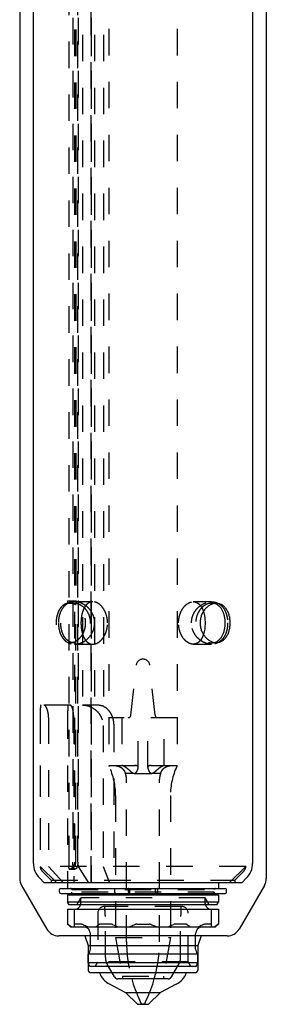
# Model space of a CAD drawing. Extents: x 76 to 105, y 70 to 214.
# Tile 1 of 2: x 83 to 101, y 70 to 142. Entities that reach past the tile are written whole.
import ezdxf

# ---------------------------------------------------------------- set-up
doc = ezdxf.new("R2010")
doc.units = 0
doc.header["$LTSCALE"] = 19.36
doc.linetypes.add('HIDDEN', pattern=[0.2, 0.1, -0.1])
doc.layers.get('0').update_dxf_attribs({"linetype": 'CONTINUOUS'})
for name, color, linetype in [('ASSI', 7, 'CONTINUOUS'), ('DEFAULT_2', 8, 'HIDDEN'), ('SUPERFICI', 7, 'CONTINUOUS')]:
    doc.layers.add(name, color=color, linetype=linetype)

msp = doc.modelspace()

# ---------------------------------------------------------------- linework, layer by layer
at = {"color": 7, "linetype": 'CONTINUOUS'}
for p, q in [((99.528, 192.419), (99.528, 80.718)), ((83.528, 80.718), (83.528, 181.469)), ((84.321, 79.304), (83.967, 79.658)), ((98.735, 79.304), (84.321, 79.304)), ((86.028, 79.304), (86.028, 78.899)), ((98.735, 79.304), (99.089, 79.658)), ((85.438, 78.614), (85.438, 78.804)), ((85.533, 78.899), (97.523, 78.899)), ((85.533, 78.519), (90.535, 78.519)), ((86.328, 78.399), (86.328, 78.519)), ((90.47, 78.614), (90.47, 78.804)), ((90.535, 78.899), (90.535, 78.519)), ((92.431, 78.614), (92.431, 78.804)), ((92.447, 78.519), (97.523, 78.519)), ((92.586, 78.804), (92.586, 78.614)), ((96.728, 78.399), (96.728, 78.519)), ((97.618, 78.614), (97.618, 78.804)), ((97.028, 78.399), (86.028, 78.399)), ((86.028, 78.399), (86.028, 77.899)), ((97.028, 77.899), (86.028, 77.899)), ((86.143, 77.699), (86.028, 77.899)), ((96.913, 77.699), (97.028, 77.899)), ((86.028, 77.379), (97.028, 77.379)), ((86.028, 77.379), (86.028, 76.279)), ((96.913, 77.699), (86.143, 77.699)), ((86.528, 76.079), (86.528, 77.379)), ((96.528, 76.079), (96.528, 77.379)), ((97.028, 77.379), (97.028, 76.279)), ((86.046, 76.279), (86.028, 76.279)), ((86.028, 76.279), (86.228, 76.079)), ((86.228, 76.079), (96.828, 76.079)), ((87.004, 76.279), (86.557, 76.279)), ((89.175, 76.279), (88.399, 76.279)), ((91.08, 76.279), (91.976, 76.279)), ((94.657, 76.279), (93.881, 76.279)), ((96.499, 76.279), (96.052, 76.279)), ((97.028, 76.279), (96.828, 76.079)), ((97.028, 76.279), (97.01, 76.279)), ((87.688, 74.446), (87.688, 75.579)), ((95.368, 74.446), (95.368, 75.579)), ((95.528, 74.079), (87.528, 74.079)), ((87.528, 73.479), (87.528, 74.079)), ((87.528, 73.479), (95.528, 73.479)), ((87.637, 73.179), (87.528, 73.479)), ((95.419, 73.179), (95.528, 73.479)), ((95.528, 73.479), (95.528, 74.079)), ((95.419, 73.179), (87.637, 73.179)), ((89.441, 72.429), (89.008, 73.179)), ((93.615, 72.429), (94.048, 73.179)), ((93.355, 72.279), (89.701, 72.279)), ((91.428, 70.419), (91.265, 70.769)), ((91.628, 70.419), (91.791, 70.769)), ((91.628, 70.419), (91.428, 70.419))]:
    msp.add_line(p, q, dxfattribs=at)
for centre, radius, start, end in [((85.028, 80.718), 1.5, 180, 225), ((98.028, 80.718), 1.5, 315, 360), ((85.533, 78.804), 0.095, 90, 180), ((85.533, 78.614), 0.095, 180, 270), ((97.523, 78.804), 0.095, 0, 90), ((97.523, 78.614), 0.095, 270, 360), ((86.578, 77.779), 0.4, 270, 348.46108), ((96.478, 77.779), 0.4, 191.53892, 270), ((87.188, 75.579), 0.5, 0, 90), ((92.157, 83.254), 7.561, 247.82358, 251.59728), ((90.899, 83.254), 7.561, 288.40272, 292.17642), ((95.868, 75.579), 0.5, 90, 180), ((87.188, 74.446), 0.5, 312.84364, 360), ((95.868, 74.446), 0.5, 180, 227.15636), ((89.701, 72.579), 0.3, 210, 270), ((100.328, 74.995), 10, 195.75984, 205), ((82.728, 74.995), 10, 335, 344.24016), ((93.355, 72.579), 0.3, 270, 330)]:
    msp.add_arc(centre, radius, start, end, dxfattribs=at)
for points, knots in [([(96.881, 96.854), (96.809, 96.854), (96.661, 96.874), (96.447, 96.96), (96.246, 97.096), (96.066, 97.277), (95.916, 97.497), (95.802, 97.748), (95.731, 98.02), (95.707, 98.304), (95.731, 98.588), (95.802, 98.86), (95.916, 99.111), (96.066, 99.331), (96.246, 99.513), (96.447, 99.649), (96.661, 99.734), (96.809, 99.754), (96.881, 99.754)], [0, 0, 0, 0, 0.05274, 0.108319, 0.167244, 0.229442, 0.294477, 0.361727, 0.430484, 0.5, 0.569516, 0.638273, 0.705523, 0.770558, 0.832756, 0.891681, 0.94726, 1, 1, 1, 1]), ([(96.712, 96.872), (96.773, 96.885), (96.894, 96.928), (97.057, 97.035), (97.2, 97.182), (97.318, 97.363), (97.412, 97.572), (97.479, 97.803), (97.52, 98.05), (97.534, 98.304), (97.52, 98.559), (97.479, 98.805), (97.412, 99.037), (97.318, 99.246), (97.2, 99.426), (97.057, 99.573), (96.894, 99.681), (96.773, 99.723), (96.712, 99.737)], [0, 0, 0, 0, 0.052919, 0.107138, 0.164073, 0.224628, 0.289077, 0.357091, 0.427814, 0.5, 0.572186, 0.642909, 0.710923, 0.775372, 0.835927, 0.892862, 0.947081, 1, 1, 1, 1]), ([(96.881, 99.754), (96.951, 99.754), (97.091, 99.736), (97.288, 99.65), (97.462, 99.512), (97.608, 99.329), (97.724, 99.108), (97.808, 98.857), (97.859, 98.586), (97.876, 98.304), (97.859, 98.022), (97.808, 97.751), (97.724, 97.5), (97.608, 97.279), (97.462, 97.096), (97.288, 96.958), (97.091, 96.873), (96.951, 96.854), (96.881, 96.854)], [0, 0, 0, 0, 0.05383, 0.107808, 0.163891, 0.223563, 0.287518, 0.3556, 0.426915, 0.5, 0.573085, 0.6444, 0.712482, 0.776437, 0.836109, 0.892192, 0.94617, 1, 1, 1, 1]), ([(95.941, 99.138), (95.983, 99.006), (96.027, 98.8), (96.056, 98.52), (96.061, 98.376), (96.061, 98.304)], [0, 0, 0, 0, 0.490016, 0.743785, 1, 1, 1, 1]), ([(96.061, 98.304), (96.061, 98.232), (96.056, 98.088), (96.027, 97.808), (95.983, 97.602), (95.941, 97.471)], [0, 0, 0, 0, 0.256216, 0.509984, 1, 1, 1, 1]), ([(90.487, 78.899), (90.486, 78.899), (90.484, 78.898), (90.482, 78.895), (90.48, 78.89), (90.477, 78.882), (90.475, 78.871), (90.473, 78.856), (90.471, 78.834), (90.47, 78.816), (90.47, 78.804)], [0, 0, 0, 0, 0.03749, 0.065425, 0.100822, 0.194369, 0.316788, 0.464121, 0.631265, 1, 1, 1, 1]), ([(90.47, 78.614), (90.47, 78.602), (90.471, 78.584), (90.473, 78.562), (90.475, 78.548), (90.477, 78.536), (90.48, 78.528), (90.482, 78.523), (90.484, 78.521), (90.486, 78.519), (90.487, 78.519)], [0, 0, 0, 0, 0.368735, 0.535879, 0.683213, 0.805631, 0.899178, 0.934576, 0.96251, 1, 1, 1, 1]), ([(92.447, 78.899), (92.446, 78.899), (92.444, 78.898), (92.443, 78.895), (92.44, 78.89), (92.438, 78.882), (92.436, 78.871), (92.434, 78.856), (92.432, 78.834), (92.431, 78.816), (92.431, 78.804)], [0, 0, 0, 0, 0.037489, 0.065423, 0.100818, 0.194364, 0.316782, 0.464117, 0.631263, 1, 1, 1, 1]), ([(92.431, 78.614), (92.431, 78.602), (92.432, 78.584), (92.434, 78.562), (92.436, 78.548), (92.438, 78.536), (92.44, 78.528), (92.443, 78.523), (92.444, 78.521), (92.446, 78.519), (92.447, 78.519)], [0, 0, 0, 0, 0.368738, 0.535883, 0.683218, 0.805636, 0.899182, 0.934577, 0.962511, 1, 1, 1, 1]), ([(92.586, 78.804), (92.586, 78.816), (92.585, 78.834), (92.583, 78.856), (92.581, 78.871), (92.579, 78.882), (92.576, 78.89), (92.574, 78.895), (92.572, 78.898), (92.57, 78.899), (92.569, 78.899)], [0, 0, 0, 0, 0.368735, 0.535879, 0.683213, 0.805631, 0.899178, 0.934576, 0.96251, 1, 1, 1, 1]), ([(92.569, 78.519), (92.57, 78.519), (92.572, 78.521), (92.574, 78.523), (92.576, 78.528), (92.579, 78.536), (92.581, 78.548), (92.583, 78.562), (92.585, 78.584), (92.586, 78.602), (92.586, 78.614)], [0, 0, 0, 0, 0.03749, 0.065425, 0.100822, 0.194369, 0.316788, 0.464121, 0.631265, 1, 1, 1, 1]), ([(86.085, 76.252), (86.081, 76.256), (86.072, 76.263), (86.062, 76.27), (86.055, 76.275), (86.051, 76.277), (86.049, 76.279), (86.047, 76.279), (86.046, 76.279)], [0, 0, 0, 0, 0.386014, 0.688149, 0.804024, 0.894833, 0.959973, 1, 1, 1, 1]), ([(86.319, 76.079), (86.299, 76.092), (86.219, 76.147), (86.142, 76.206), (86.085, 76.252)], [0, 0, 0, 0, 0.245589, 1, 1, 1, 1]), ([(86.557, 76.279), (86.553, 76.279), (86.545, 76.278), (86.534, 76.273), (86.529, 76.263), (86.528, 76.256), (86.528, 76.252)], [0, 0, 0, 0, 0.285491, 0.518228, 0.742318, 1, 1, 1, 1]), ([(87.101, 76.252), (87.084, 76.26), (87.053, 76.272), (87.019, 76.279), (87.004, 76.279)], [0, 0, 0, 0, 0.555008, 1, 1, 1, 1]), ([(87.506, 76.079), (87.472, 76.092), (87.335, 76.146), (87.201, 76.205), (87.101, 76.252)], [0, 0, 0, 0, 0.249375, 1, 1, 1, 1]), ([(88.31, 76.252), (88.291, 76.236), (88.215, 76.176), (88.137, 76.119), (88.077, 76.079)], [0, 0, 0, 0, 0.254437, 1, 1, 1, 1]), ([(88.399, 76.279), (88.382, 76.279), (88.351, 76.276), (88.322, 76.261), (88.31, 76.252)], [0, 0, 0, 0, 0.54252, 1, 1, 1, 1]), ([(89.303, 76.252), (89.293, 76.256), (89.251, 76.271), (89.207, 76.279), (89.175, 76.279)], [0, 0, 0, 0, 0.258265, 1, 1, 1, 1]), ([(90.955, 76.252), (90.922, 76.236), (90.788, 76.175), (90.653, 76.118), (90.55, 76.079)], [0, 0, 0, 0, 0.250663, 1, 1, 1, 1]), ([(91.08, 76.279), (91.058, 76.279), (91.015, 76.275), (90.974, 76.261), (90.955, 76.252)], [0, 0, 0, 0, 0.515193, 1, 1, 1, 1]), ([(92.101, 76.252), (92.082, 76.261), (92.041, 76.275), (91.998, 76.279), (91.976, 76.279)], [0, 0, 0, 0, 0.484807, 1, 1, 1, 1]), ([(92.506, 76.079), (92.472, 76.092), (92.335, 76.146), (92.201, 76.205), (92.101, 76.252)], [0, 0, 0, 0, 0.249375, 1, 1, 1, 1]), ([(93.881, 76.279), (93.871, 76.279), (93.827, 76.277), (93.784, 76.264), (93.753, 76.252)], [0, 0, 0, 0, 0.239516, 1, 1, 1, 1]), ([(94.746, 76.252), (94.735, 76.261), (94.706, 76.276), (94.674, 76.279), (94.657, 76.279)], [0, 0, 0, 0, 0.45748, 1, 1, 1, 1]), ([(94.979, 76.079), (94.959, 76.092), (94.879, 76.147), (94.802, 76.206), (94.746, 76.252)], [0, 0, 0, 0, 0.245589, 1, 1, 1, 1]), ([(95.955, 76.252), (95.922, 76.236), (95.788, 76.175), (95.653, 76.118), (95.55, 76.079)], [0, 0, 0, 0, 0.250663, 1, 1, 1, 1]), ([(96.052, 76.279), (96.037, 76.279), (96.003, 76.272), (95.972, 76.26), (95.955, 76.252)], [0, 0, 0, 0, 0.444992, 1, 1, 1, 1]), ([(96.528, 76.252), (96.528, 76.256), (96.527, 76.263), (96.522, 76.273), (96.511, 76.278), (96.503, 76.279), (96.499, 76.279)], [0, 0, 0, 0, 0.257682, 0.481772, 0.714509, 1, 1, 1, 1]), ([(96.971, 76.252), (96.951, 76.236), (96.876, 76.176), (96.797, 76.119), (96.737, 76.079)], [0, 0, 0, 0, 0.254437, 1, 1, 1, 1]), ([(97.01, 76.279), (97.009, 76.279), (97.007, 76.279), (97.005, 76.277), (97.001, 76.275), (96.994, 76.27), (96.984, 76.263), (96.975, 76.256), (96.971, 76.252)], [0, 0, 0, 0, 0.040027, 0.105167, 0.195976, 0.311851, 0.613986, 1, 1, 1, 1])]:
    msp.add_open_spline(points, degree=3, knots=knots, dxfattribs=at)
at = {"layer": 'ASSI', "color": 8, "linetype": 'HIDDEN'}
for p, q in [((89.028, 199.828), (89.028, 91.379)), ((94.028, 199.828), (94.028, 91.379))]:
    msp.add_line(p, q, dxfattribs=at)
at = {"layer": 'ASSI', "color": 7, "linetype": 'CONTINUOUS'}
for p, q in [((97.028, 79.304), (97.028, 78.899)), ((97.028, 78.399), (97.028, 77.899))]:
    msp.add_line(p, q, dxfattribs=at)
at = {"layer": 'DEFAULT_2', "color": 8, "linetype": 'HIDDEN'}
for p, q in [((87.11, 203.269), (87.11, 92.304)), ((87.994, 203.269), (87.994, 92.304)), ((88.639, 203.269), (88.639, 92.218)), ((86.137, 80.804), (86.137, 181.269)), ((86.406, 181.269), (86.406, 80.804)), ((86.774, 80.804), (86.774, 181.269)), ((86.799, 181.269), (86.799, 80.504)), ((87.742, 79.304), (87.742, 181.269)), ((87.745, 181.269), (87.745, 79.304)), ((86.524, 180.419), (86.525, 80.804)), ((86.616, 180.419), (86.616, 99.919)), ((87.733, 180.419), (87.733, 79.304)), ((86.028, 99.919), (86.66, 99.919)), ((86.028, 99.919), (86.028, 99.74)), ((86.66, 99.74), (86.028, 99.74)), ((86.325, 99.919), (86.325, 99.74)), ((86.363, 99.919), (86.363, 99.74)), ((87.866, 99.854), (86.535, 99.854)), ((86.625, 80.804), (86.625, 99.919)), ((86.66, 99.919), (86.66, 99.74)), ((96.53, 99.854), (95.196, 99.854)), ((96.881, 99.754), (96.546, 99.754)), ((86.51, 96.854), (86.175, 96.854)), ((86.535, 96.754), (87.866, 96.754)), ((95.196, 96.754), (96.53, 96.754)), ((96.881, 96.854), (96.546, 96.854)), ((90.647, 91.558), (91.031, 95.211)), ((92.409, 91.558), (92.025, 95.211)), ((86.22, 92.304), (84.088, 92.304)), ((87.994, 92.304), (87.11, 92.304)), ((84.028, 91.765), (84.028, 80.47)), ((84.028, 91.765), (84.029, 91.404)), ((86.028, 91.762), (86.028, 79.304)), ((86.028, 91.762), (86.028, 91.404)), ((84.029, 91.404), (84.029, 80.504)), ((84.631, 91.404), (84.631, 80.504)), ((86.47, 91.404), (86.47, 79.304)), ((88.614, 90.804), (88.614, 80.504)), ((94.028, 91.379), (89.028, 91.379)), ((89.041, 91.379), (89.041, 87.852)), ((89.391, 90.804), (89.391, 79.304)), ((89.991, 91.379), (89.991, 87.879)), ((91.178, 87.726), (91.178, 91.379)), ((91.878, 87.726), (91.878, 91.379)), ((93.066, 87.879), (93.066, 91.379)), ((94.015, 91.379), (94.015, 87.852)), ((89.041, 87.879), (94.015, 87.879)), ((94.016, 87.852), (89.041, 87.852)), ((89.041, 87.852), (89.06, 87.812)), ((94.015, 87.852), (93.996, 87.812)), ((90.88, 87.288), (90.241, 87.288)), ((90.889, 87.288), (92.167, 87.288)), ((92.816, 87.288), (92.176, 87.288)), ((90.328, 74.995), (90.328, 86.879)), ((92.728, 74.995), (92.728, 86.879)), ((89.528, 85.698), (89.528, 75.315)), ((93.528, 85.698), (93.528, 75.315)), ((99.028, 80.504), (84.029, 80.504)), ((84.029, 80.504), (85.228, 79.304)), ((84.145, 80.187), (84.828, 79.504)), ((84.631, 80.504), (85.735, 79.304)), ((86.216, 80.304), (86.576, 80.304)), ((86.799, 80.504), (87.555, 79.304)), ((88.614, 80.504), (89.08, 79.304)), ((99.028, 80.504), (97.828, 79.304)), ((98.228, 79.504), (98.911, 80.187)), ((99.028, 80.504), (99.028, 80.47)), ((84.828, 79.504), (98.228, 79.504)), ((84.828, 79.504), (84.828, 79.304)), ((98.228, 79.504), (98.228, 79.304)), ((86.328, 78.804), (86.328, 78.899)), ((86.328, 78.804), (96.728, 78.804)), ((96.728, 78.614), (86.328, 78.614)), ((86.328, 78.519), (86.328, 78.614)), ((89.475, 78.614), (89.475, 78.804)), ((90.535, 78.519), (92.447, 78.519)), ((96.728, 78.804), (96.728, 78.899)), ((96.728, 78.519), (96.728, 78.614)), ((86.689, 77.699), (86.978, 78.199)), ((96.078, 78.199), (86.978, 78.199)), ((86.978, 77.779), (86.978, 78.199)), ((96.367, 77.699), (96.078, 78.199)), ((96.078, 77.779), (96.078, 78.199)), ((88.228, 77.079), (88.228, 73.526)), ((94.328, 77.579), (88.728, 77.579)), ((88.733, 77.279), (88.733, 77.579)), ((94.323, 77.279), (94.323, 77.579)), ((94.828, 73.526), (94.828, 77.079)), ((88.783, 73.838), (88.783, 76.835)), ((94.273, 73.838), (94.273, 76.835)), ((89.528, 75.315), (93.528, 75.315)), ((89.528, 75.315), (90.028, 72.479)), ((93.528, 75.315), (93.028, 72.479)), ((88.028, 73.179), (88.228, 73.526)), ((94.828, 73.526), (88.228, 73.526)), ((95.028, 73.179), (94.828, 73.526)), ((89.008, 73.179), (88.917, 73.338)), ((94.048, 73.179), (94.139, 73.338)), ((90.028, 72.479), (93.028, 72.479)), ((90.028, 72.479), (90.028, 72.279)), ((93.028, 72.479), (93.028, 72.279))]:
    msp.add_line(p, q, dxfattribs=at)
msp.add_lwpolyline([(86.163, 80.307), (86.173, 80.306), (86.19, 80.305), (86.207, 80.304), (86.216, 80.304)], dxfattribs=at)
for centre, radius, start, end in [((86.167, 98.876), 0.879, 78.33619, 79.61312), ((86.164, 98.864), 0.891, 77.24816, 78.33659), ((86.162, 98.853), 0.902, 76.09585, 77.248), ((86.534, 98.748), 1.107, 89.97833, 98.91665), ((86.534, 98.683), 1.171, 85.52005, 89.96878), ((86.531, 98.643), 1.211, 83.8895, 85.52755), ((86.509, 97.685), 0.831, 270.06692, 278.08577), ((86.534, 97.915), 1.161, 270.0104, 274.49776), ((96.547, 97.634), 0.779, 269.96984, 282.1991), ((91.528, 95.159), 0.5, 6, 174), ((90.448, 91.579), 0.2, 270, 354), ((92.608, 91.579), 0.2, 186, 270), ((84.528, 85.698), 5, 0, 25), ((89.328, 86.879), 1, 0, 24.151), ((93.728, 86.879), 1, 155.849, 180), ((98.528, 85.698), 5, 155, 180), ((86.125, 80.804), 0.5, 276.49168, 360), ((84.428, 80.47), 0.4, 180, 225), ((98.628, 80.47), 0.4, 315, 360), ((86.233, 78.804), 0.095, 0, 90), ((86.233, 78.614), 0.095, 270, 360), ((96.823, 78.804), 0.095, 90, 180), ((96.823, 78.614), 0.095, 180, 270), ((86.578, 77.779), 0.4, 348.46108, 360), ((96.478, 77.779), 0.4, 180, 191.53892), ((88.728, 77.079), 0.5, 90, 180), ((89.733, 77.279), 1, 180, 192.83857), ((87.783, 76.835), 1, 0, 12.83857), ((95.273, 76.835), 1, 167.16143, 180), ((93.323, 77.279), 1, 347.16143, 360), ((94.328, 77.079), 0.5, 0, 90), ((100.328, 74.995), 10, 180, 195.75984), ((82.728, 74.995), 10, 344.24016, 360), ((89.783, 73.838), 1, 180, 210), ((93.273, 73.838), 1, 330, 360)]:
    msp.add_arc(centre, radius, start, end, dxfattribs=at)
for points, knots in [([(86.028, 99.74), (85.963, 99.728), (85.833, 99.685), (85.658, 99.571), (85.507, 99.413), (85.383, 99.217), (85.288, 98.99), (85.222, 98.74), (85.187, 98.475), (85.183, 98.204), (85.21, 97.937), (85.268, 97.682), (85.355, 97.449), (85.472, 97.244), (85.616, 97.075), (85.785, 96.949), (85.974, 96.871), (86.108, 96.854), (86.175, 96.854)], [0, 0, 0, 0, 0.053374, 0.108141, 0.165857, 0.227463, 0.293159, 0.362447, 0.434251, 0.507092, 0.579325, 0.649403, 0.716124, 0.778821, 0.837504, 0.89292, 0.946488, 1, 1, 1, 1]), ([(86.363, 99.841), (86.292, 99.83), (86.151, 99.793), (85.955, 99.692), (85.78, 99.547), (85.63, 99.361), (85.51, 99.136), (85.421, 98.88), (85.366, 98.598), (85.354, 98.403), (85.354, 98.304)], [0, 0, 0, 0, 0.107897, 0.216073, 0.327637, 0.44555, 0.572078, 0.707841, 0.851606, 1, 1, 1, 1]), ([(86.51, 96.854), (86.443, 96.854), (86.309, 96.871), (86.12, 96.949), (85.952, 97.076), (85.835, 97.214), (85.754, 97.342), (85.681, 97.485), (85.607, 97.682), (85.55, 97.937), (85.524, 98.204), (85.528, 98.475), (85.562, 98.74), (85.627, 98.99), (85.722, 99.217), (85.845, 99.412), (85.994, 99.571), (86.168, 99.685), (86.298, 99.728), (86.363, 99.74)], [0, 0, 0, 0, 0.053562, 0.107081, 0.162395, 0.220974, 0.251798, 0.28367, 0.350396, 0.420549, 0.49291, 0.565894, 0.637815, 0.70716, 0.772842, 0.834371, 0.891979, 0.946652, 1, 1, 1, 1]), ([(86.626, 99.63), (86.606, 99.641), (86.527, 99.682), (86.443, 99.713), (86.379, 99.729)], [0, 0, 0, 0, 0.256668, 1, 1, 1, 1]), ([(86.66, 99.74), (86.728, 99.728), (86.864, 99.686), (87.056, 99.58), (87.233, 99.433), (87.444, 99.185), (87.634, 98.799), (87.709, 98.281), (87.62, 97.766), (87.421, 97.388), (87.204, 97.147), (87.023, 97.007), (86.83, 96.908), (86.693, 96.872), (86.625, 96.862)], [0, 0, 0, 0, 0.053916, 0.110828, 0.170812, 0.233594, 0.365169, 0.501422, 0.637462, 0.768403, 0.830728, 0.89019, 0.946563, 1, 1, 1, 1]), ([(86.626, 96.978), (86.731, 97.037), (86.929, 97.195), (87.158, 97.51), (87.307, 97.89), (87.359, 98.304), (87.307, 98.719), (87.158, 99.098), (86.929, 99.414), (86.731, 99.571), (86.626, 99.63)], [0, 0, 0, 0, 0.114771, 0.238073, 0.367474, 0.5, 0.632526, 0.761928, 0.885229, 1, 1, 1, 1]), ([(87.745, 99.15), (87.68, 99.25), (87.53, 99.434), (87.259, 99.646), (86.966, 99.789), (86.761, 99.837), (86.66, 99.847)], [0, 0, 0, 0, 0.271183, 0.528903, 0.771745, 1, 1, 1, 1]), ([(87.866, 99.854), (87.832, 99.854), (87.762, 99.848), (87.662, 99.821), (87.567, 99.778), (87.448, 99.697), (87.318, 99.558), (87.198, 99.352), (87.107, 99.115), (87.045, 98.856), (87.009, 98.583), (87, 98.398), (87, 98.304)], [0, 0, 0, 0, 0.053228, 0.105965, 0.158994, 0.21306, 0.326197, 0.447918, 0.57802, 0.714835, 0.856264, 1, 1, 1, 1]), ([(88.939, 98.304), (88.939, 98.398), (88.926, 98.585), (88.87, 98.859), (88.776, 99.118), (88.647, 99.355), (88.51, 99.528), (88.386, 99.644), (88.259, 99.741), (88.119, 99.811), (87.974, 99.848), (87.902, 99.854), (87.866, 99.854)], [0, 0, 0, 0, 0.136223, 0.27169, 0.405488, 0.536425, 0.662868, 0.723903, 0.783129, 0.895271, 0.948471, 1, 1, 1, 1]), ([(94.125, 98.304), (94.125, 98.398), (94.137, 98.585), (94.194, 98.859), (94.288, 99.118), (94.417, 99.355), (94.553, 99.528), (94.677, 99.644), (94.805, 99.741), (94.944, 99.811), (95.089, 99.848), (95.161, 99.854), (95.196, 99.854)], [0, 0, 0, 0, 0.13628, 0.2718, 0.405641, 0.536604, 0.66305, 0.724076, 0.783284, 0.895364, 0.94852, 1, 1, 1, 1]), ([(95.069, 98.304), (95.069, 98.413), (95.092, 98.63), (95.194, 98.938), (95.351, 99.211), (95.551, 99.442), (95.779, 99.624), (96.024, 99.756), (96.276, 99.835), (96.447, 99.854), (96.53, 99.854)], [0, 0, 0, 0, 0.13923, 0.27668, 0.410761, 0.540214, 0.664111, 0.781957, 0.89371, 1, 1, 1, 1]), ([(95.196, 99.854), (95.239, 99.854), (95.324, 99.845), (95.445, 99.805), (95.557, 99.739), (95.658, 99.651), (95.747, 99.544), (95.852, 99.377), (95.909, 99.236), (95.941, 99.138)], [0, 0, 0, 0, 0.115077, 0.229332, 0.345322, 0.46524, 0.590401, 0.721374, 1, 1, 1, 1]), ([(96.546, 99.754), (96.474, 99.754), (96.326, 99.734), (96.112, 99.649), (95.91, 99.513), (95.729, 99.332), (95.577, 99.112), (95.462, 98.861), (95.391, 98.588), (95.366, 98.304), (95.391, 98.02), (95.462, 97.748), (95.577, 97.497), (95.729, 97.277), (95.91, 97.096), (96.112, 96.96), (96.326, 96.874), (96.474, 96.854), (96.546, 96.854)], [0, 0, 0, 0, 0.052713, 0.108345, 0.167355, 0.229623, 0.294684, 0.361905, 0.430586, 0.5, 0.569414, 0.638095, 0.705316, 0.770377, 0.832645, 0.891655, 0.947287, 1, 1, 1, 1]), ([(96.53, 99.854), (96.61, 99.854), (96.77, 99.837), (96.997, 99.758), (97.203, 99.624), (97.38, 99.439), (97.523, 99.206), (97.629, 98.931), (97.694, 98.626), (97.709, 98.413), (97.709, 98.304)], [0, 0, 0, 0, 0.11053, 0.219292, 0.329792, 0.445804, 0.570592, 0.705643, 0.85003, 1, 1, 1, 1]), ([(96.712, 99.737), (96.698, 99.74), (96.644, 99.75), (96.588, 99.754), (96.546, 99.754)], [0, 0, 0, 0, 0.248743, 1, 1, 1, 1]), ([(87.998, 98.304), (87.998, 98.38), (87.986, 98.531), (87.937, 98.751), (87.856, 98.959), (87.785, 99.088), (87.745, 99.15)], [0, 0, 0, 0, 0.253821, 0.506064, 0.755235, 1, 1, 1, 1]), ([(85.354, 98.304), (85.354, 98.196), (85.369, 97.982), (85.434, 97.677), (85.54, 97.403), (85.684, 97.169), (85.861, 96.984), (86.067, 96.85), (86.295, 96.771), (86.454, 96.754), (86.535, 96.754)], [0, 0, 0, 0, 0.149868, 0.294171, 0.429167, 0.55394, 0.669979, 0.78054, 0.889384, 1, 1, 1, 1]), ([(87, 98.304), (87, 98.211), (87.009, 98.025), (87.045, 97.753), (87.107, 97.494), (87.198, 97.256), (87.318, 97.05), (87.448, 96.911), (87.567, 96.831), (87.662, 96.787), (87.762, 96.76), (87.832, 96.754), (87.866, 96.754)], [0, 0, 0, 0, 0.143736, 0.285166, 0.42198, 0.552082, 0.673803, 0.786939, 0.841006, 0.894035, 0.946772, 1, 1, 1, 1]), ([(87.745, 97.459), (87.785, 97.52), (87.857, 97.649), (87.937, 97.857), (87.986, 98.078), (87.998, 98.229), (87.998, 98.304)], [0, 0, 0, 0, 0.244765, 0.493937, 0.746179, 1, 1, 1, 1]), ([(87.866, 96.754), (87.902, 96.754), (87.974, 96.76), (88.119, 96.797), (88.259, 96.868), (88.386, 96.964), (88.51, 97.08), (88.647, 97.253), (88.776, 97.49), (88.87, 97.75), (88.926, 98.024), (88.939, 98.211), (88.939, 98.304)], [0, 0, 0, 0, 0.051529, 0.104729, 0.216871, 0.276097, 0.337132, 0.463575, 0.594512, 0.72831, 0.863777, 1, 1, 1, 1]), ([(95.196, 96.754), (95.161, 96.754), (95.089, 96.76), (94.944, 96.797), (94.805, 96.868), (94.677, 96.964), (94.553, 97.08), (94.417, 97.253), (94.288, 97.49), (94.194, 97.75), (94.137, 98.024), (94.125, 98.211), (94.125, 98.304)], [0, 0, 0, 0, 0.05148, 0.104636, 0.216716, 0.275924, 0.33695, 0.463396, 0.594359, 0.7282, 0.86372, 1, 1, 1, 1]), ([(96.53, 96.754), (96.447, 96.754), (96.276, 96.773), (96.024, 96.853), (95.779, 96.984), (95.551, 97.166), (95.351, 97.397), (95.194, 97.671), (95.092, 97.978), (95.069, 98.195), (95.069, 98.304)], [0, 0, 0, 0, 0.10629, 0.218043, 0.335889, 0.459786, 0.589239, 0.72332, 0.86077, 1, 1, 1, 1]), ([(97.709, 98.304), (97.709, 98.196), (97.694, 97.982), (97.629, 97.677), (97.523, 97.403), (97.38, 97.169), (97.203, 96.984), (96.997, 96.85), (96.77, 96.771), (96.61, 96.754), (96.53, 96.754)], [0, 0, 0, 0, 0.14997, 0.294357, 0.429408, 0.554196, 0.670208, 0.780708, 0.88947, 1, 1, 1, 1]), ([(86.625, 96.758), (86.729, 96.766), (86.94, 96.81), (87.188, 96.926), (87.377, 97.055), (87.56, 97.212), (87.678, 97.355), (87.745, 97.459)], [0, 0, 0, 0, 0.227531, 0.469974, 0.597221, 0.728208, 1, 1, 1, 1]), ([(95.941, 97.471), (95.909, 97.373), (95.852, 97.232), (95.747, 97.064), (95.658, 96.957), (95.557, 96.869), (95.445, 96.804), (95.324, 96.763), (95.239, 96.754), (95.196, 96.754)], [0, 0, 0, 0, 0.278626, 0.409599, 0.53476, 0.654678, 0.770668, 0.884922, 1, 1, 1, 1]), ([(86.175, 96.854), (86.189, 96.854), (86.246, 96.856), (86.303, 96.863), (86.344, 96.872)], [0, 0, 0, 0, 0.247142, 1, 1, 1, 1]), ([(86.344, 96.872), (86.393, 96.882), (86.49, 96.91), (86.581, 96.953), (86.626, 96.978)], [0, 0, 0, 0, 0.490515, 1, 1, 1, 1]), ([(84.088, 92.304), (84.085, 92.304), (84.079, 92.302), (84.07, 92.295), (84.063, 92.283), (84.057, 92.268), (84.051, 92.248), (84.046, 92.224), (84.042, 92.196), (84.037, 92.151), (84.032, 92.084), (84.029, 91.991), (84.028, 91.883), (84.028, 91.806), (84.028, 91.765)], [0, 0, 0, 0, 0.016249, 0.035077, 0.05893, 0.088965, 0.125711, 0.169426, 0.220265, 0.278333, 0.41645, 0.584137, 0.779847, 1, 1, 1, 1]), ([(84.631, 91.404), (84.631, 91.467), (84.625, 91.59), (84.6, 91.766), (84.562, 91.923), (84.514, 92.056), (84.46, 92.162), (84.411, 92.23), (84.372, 92.269), (84.344, 92.289), (84.317, 92.301), (84.299, 92.304), (84.29, 92.304)], [0, 0, 0, 0, 0.186504, 0.364064, 0.525406, 0.665609, 0.781989, 0.874792, 0.912875, 0.945867, 0.974489, 1, 1, 1, 1]), ([(86.072, 92.304), (86.07, 92.304), (86.066, 92.302), (86.061, 92.298), (86.057, 92.291), (86.052, 92.278), (86.047, 92.26), (86.043, 92.237), (86.04, 92.209), (86.037, 92.178), (86.033, 92.129), (86.031, 92.06), (86.028, 91.932), (86.028, 91.832), (86.028, 91.762)], [0, 0, 0, 0, 0.013861, 0.02254, 0.03293, 0.059482, 0.094084, 0.136607, 0.186709, 0.243969, 0.307934, 0.454099, 0.621282, 1, 1, 1, 1]), ([(86.47, 91.404), (86.47, 91.458), (86.467, 91.566), (86.452, 91.723), (86.429, 91.873), (86.403, 91.989), (86.377, 92.074), (86.357, 92.13), (86.335, 92.18), (86.313, 92.222), (86.29, 92.256), (86.268, 92.282), (86.245, 92.299), (86.228, 92.304), (86.22, 92.304)], [0, 0, 0, 0, 0.168093, 0.332679, 0.490193, 0.636186, 0.703038, 0.764726, 0.820617, 0.870117, 0.912717, 0.948135, 0.976668, 1, 1, 1, 1]), ([(87.11, 92.304), (87.287, 92.304), (87.559, 92.248), (87.888, 92.083), (88.123, 91.907), (88.326, 91.683), (88.487, 91.418), (88.59, 91.12), (88.614, 90.91), (88.614, 90.804)], [0, 0, 0, 0, 0.225896, 0.34605, 0.470627, 0.59915, 0.730866, 0.864847, 1, 1, 1, 1]), ([(88.639, 92.218), (88.588, 92.233), (88.376, 92.284), (88.157, 92.304), (87.994, 92.304)], [0, 0, 0, 0, 0.247584, 1, 1, 1, 1]), ([(88.639, 92.218), (88.758, 92.16), (88.976, 91.99), (89.171, 91.704), (89.284, 91.444), (89.366, 91.167), (89.391, 90.949), (89.391, 90.804)], [0, 0, 0, 0, 0.235198, 0.484235, 0.612027, 0.740943, 1, 1, 1, 1]), ([(89.395, 87.879), (89.45, 87.879), (89.561, 87.873), (89.724, 87.838), (89.875, 87.774), (90.002, 87.684), (90.085, 87.594), (90.137, 87.518), (90.17, 87.461), (90.193, 87.414), (90.208, 87.378), (90.218, 87.352), (90.227, 87.329), (90.233, 87.312), (90.236, 87.301), (90.238, 87.295), (90.24, 87.291), (90.24, 87.289), (90.24, 87.288)], [0, 0, 0, 0, 0.146486, 0.298813, 0.446491, 0.584558, 0.7132, 0.774405, 0.833311, 0.889188, 0.915477, 0.940126, 0.962404, 0.981116, 0.988581, 0.994407, 0.998295, 1, 1, 1, 1]), ([(90.889, 87.288), (90.876, 87.288), (90.85, 87.292), (90.813, 87.306), (90.777, 87.325), (90.731, 87.357), (90.677, 87.401), (90.592, 87.476), (90.487, 87.571), (90.381, 87.66), (90.295, 87.724), (90.233, 87.766), (90.175, 87.802), (90.122, 87.831), (90.076, 87.853), (90.043, 87.866), (90.021, 87.873), (90.01, 87.877), (90.001, 87.879), (89.996, 87.879), (89.994, 87.879)], [0, 0, 0, 0, 0.034869, 0.071224, 0.108722, 0.146976, 0.224746, 0.303343, 0.460582, 0.614005, 0.687225, 0.756468, 0.820141, 0.876485, 0.923789, 0.960649, 0.97486, 0.986164, 0.994537, 1, 1, 1, 1]), ([(91.178, 87.726), (91.178, 87.738), (91.176, 87.762), (91.165, 87.796), (91.146, 87.824), (91.117, 87.846), (91.08, 87.862), (91.036, 87.873), (90.985, 87.878), (90.949, 87.879), (90.93, 87.879)], [0, 0, 0, 0, 0.1115, 0.214184, 0.313995, 0.419099, 0.537052, 0.672528, 0.827085, 1, 1, 1, 1]), ([(92.126, 87.879), (92.107, 87.879), (92.071, 87.878), (92.02, 87.873), (91.976, 87.862), (91.939, 87.846), (91.91, 87.824), (91.891, 87.796), (91.88, 87.762), (91.878, 87.738), (91.878, 87.726)], [0, 0, 0, 0, 0.172915, 0.327472, 0.462949, 0.580902, 0.686006, 0.785816, 0.8885, 1, 1, 1, 1]), ([(93.062, 87.879), (93.06, 87.879), (93.055, 87.879), (93.046, 87.877), (93.035, 87.873), (93.013, 87.866), (92.98, 87.853), (92.934, 87.831), (92.881, 87.802), (92.823, 87.766), (92.761, 87.724), (92.675, 87.66), (92.569, 87.571), (92.464, 87.476), (92.379, 87.401), (92.325, 87.357), (92.279, 87.325), (92.243, 87.306), (92.206, 87.292), (92.18, 87.288), (92.167, 87.288)], [0, 0, 0, 0, 0.005463, 0.013836, 0.02514, 0.039351, 0.076211, 0.123515, 0.179859, 0.243532, 0.312775, 0.385995, 0.539418, 0.696657, 0.775254, 0.853024, 0.891278, 0.928776, 0.965131, 1, 1, 1, 1]), ([(92.816, 87.288), (92.816, 87.289), (92.816, 87.291), (92.818, 87.295), (92.82, 87.301), (92.823, 87.312), (92.829, 87.329), (92.838, 87.352), (92.848, 87.378), (92.863, 87.414), (92.886, 87.461), (92.919, 87.518), (92.971, 87.594), (93.054, 87.684), (93.181, 87.774), (93.332, 87.838), (93.495, 87.873), (93.606, 87.879), (93.661, 87.879)], [0, 0, 0, 0, 0.001705, 0.005593, 0.011419, 0.018884, 0.037596, 0.059874, 0.084523, 0.110812, 0.166689, 0.225595, 0.2868, 0.415442, 0.553509, 0.701187, 0.853514, 1, 1, 1, 1]), ([(90.88, 87.288), (90.894, 87.288), (90.921, 87.292), (90.957, 87.31), (90.989, 87.334), (91.026, 87.37), (91.065, 87.422), (91.103, 87.486), (91.134, 87.55), (91.158, 87.611), (91.174, 87.67), (91.178, 87.708), (91.178, 87.726)], [0, 0, 0, 0, 0.072311, 0.142923, 0.212941, 0.282568, 0.419771, 0.552656, 0.679098, 0.797022, 0.904455, 1, 1, 1, 1]), ([(91.878, 87.726), (91.878, 87.708), (91.882, 87.67), (91.898, 87.611), (91.922, 87.55), (91.953, 87.486), (91.991, 87.422), (92.03, 87.37), (92.067, 87.334), (92.099, 87.31), (92.135, 87.292), (92.162, 87.288), (92.176, 87.288)], [0, 0, 0, 0, 0.095544, 0.202976, 0.3209, 0.447341, 0.580227, 0.71743, 0.787057, 0.857076, 0.927688, 1, 1, 1, 1]), ([(86.124, 80.367), (86.123, 80.394), (86.124, 80.436), (86.129, 80.498), (86.134, 80.573), (86.138, 80.676), (86.137, 80.76), (86.137, 80.804)], [0, 0, 0, 0, 0.181116, 0.294328, 0.419991, 0.69947, 1, 1, 1, 1]), ([(86.525, 80.804), (86.525, 80.76), (86.515, 80.672), (86.472, 80.55), (86.404, 80.446), (86.346, 80.39), (86.315, 80.367)], [0, 0, 0, 0, 0.263376, 0.521455, 0.769565, 1, 1, 1, 1]), ([(86.459, 80.432), (86.45, 80.459), (86.434, 80.516), (86.418, 80.607), (86.409, 80.704), (86.406, 80.77), (86.406, 80.804)], [0, 0, 0, 0, 0.223557, 0.470432, 0.731647, 1, 1, 1, 1]), ([(86.774, 80.804), (86.774, 80.774), (86.772, 80.714), (86.761, 80.627), (86.744, 80.543), (86.721, 80.468), (86.692, 80.402), (86.662, 80.357), (86.636, 80.33), (86.616, 80.316), (86.596, 80.306), (86.582, 80.304), (86.576, 80.304)], [0, 0, 0, 0, 0.158243, 0.313584, 0.463099, 0.603225, 0.72939, 0.837779, 0.884748, 0.926911, 0.964873, 1, 1, 1, 1]), ([(86.124, 80.367), (86.124, 80.359), (86.125, 80.345), (86.13, 80.328), (86.138, 80.318), (86.147, 80.31), (86.157, 80.308), (86.163, 80.307)], [0, 0, 0, 0, 0.302288, 0.547109, 0.655918, 0.762867, 1, 1, 1, 1]), ([(86.163, 80.307), (86.164, 80.307), (86.171, 80.306), (86.177, 80.307), (86.182, 80.307)], [0, 0, 0, 0, 0.228373, 1, 1, 1, 1]), ([(86.182, 80.307), (86.192, 80.308), (86.213, 80.313), (86.259, 80.331), (86.292, 80.351), (86.315, 80.367)], [0, 0, 0, 0, 0.200707, 0.438765, 1, 1, 1, 1]), ([(86.576, 80.304), (86.57, 80.304), (86.558, 80.306), (86.541, 80.313), (86.525, 80.324), (86.504, 80.345), (86.48, 80.382), (86.466, 80.414), (86.459, 80.432)], [0, 0, 0, 0, 0.094835, 0.193508, 0.300003, 0.416791, 0.68493, 1, 1, 1, 1]), ([(89.475, 78.804), (89.475, 78.819), (89.478, 78.845), (89.492, 78.877), (89.512, 78.896), (89.528, 78.899), (89.535, 78.899)], [0, 0, 0, 0, 0.355685, 0.624545, 0.824351, 1, 1, 1, 1]), ([(89.535, 78.519), (89.528, 78.519), (89.512, 78.523), (89.492, 78.542), (89.478, 78.574), (89.475, 78.599), (89.475, 78.614)], [0, 0, 0, 0, 0.17559, 0.375322, 0.644147, 1, 1, 1, 1])]:
    msp.add_open_spline(points, degree=3, knots=knots, dxfattribs=at)
at = {"layer": 'SUPERFICI', "color": 6, "linetype": 'CONTINUOUS'}
for p, q in [((82.528, 192.419), (82.528, 79.619)), ((100.528, 192.419), (100.528, 79.619)), ((82.662, 79.119), (84.51, 75.919)), ((100.394, 79.119), (98.547, 75.919)), ((97.68, 75.419), (85.376, 75.419)), ((87.273, 75.419), (87.528, 74.719)), ((95.783, 75.419), (95.528, 74.719)), ((87.528, 74.719), (95.528, 74.719)), ((87.528, 74.719), (87.528, 72.919)), ((95.528, 74.719), (95.528, 72.919)), ((95.328, 72.719), (87.728, 72.719)), ((89.097, 71.883), (90.254, 71.293)), ((90.254, 71.293), (92.802, 71.293)), ((90.254, 71.293), (91.128, 70.419)), ((92.802, 71.293), (91.928, 70.419)), ((93.959, 71.883), (92.802, 71.293)), ((91.128, 70.419), (91.928, 70.419))]:
    msp.add_line(p, q, dxfattribs=at)
for centre, radius, start, end in [((83.528, 79.619), 1, 180, 210), ((99.528, 79.619), 1, 330, 360), ((85.376, 76.419), 1, 210, 270), ((97.68, 76.419), 1, 270, 330), ((87.728, 72.919), 0.2, 180, 270), ((95.328, 72.919), 0.2, 270, 360), ((89.778, 73.219), 1.5, 199.47122, 243), ((93.278, 73.219), 1.5, 297, 340.52878)]:
    msp.add_arc(centre, radius, start, end, dxfattribs=at)

doc.saveas('drawing.dxf')
